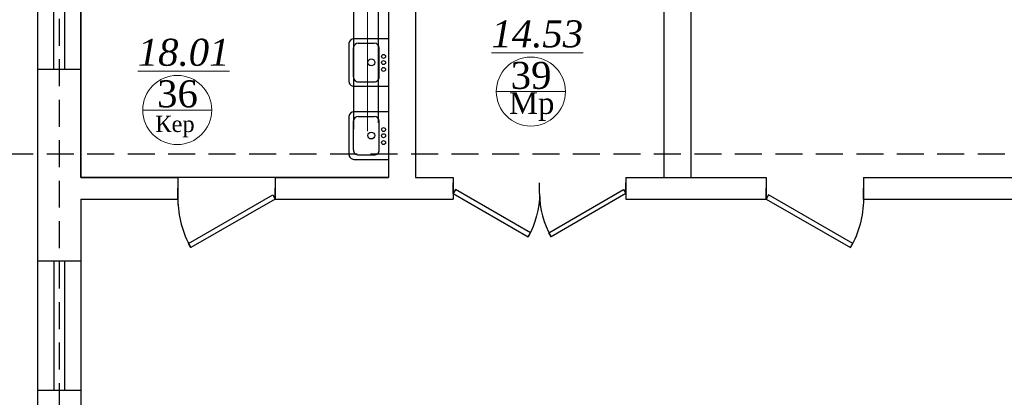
# Model space of a CAD drawing. Header units: inches. Extents: x 8001 to 766003, y -84601 to 563258.
# Tile 154 of 188: x 466066 to 475187, y 348851 to 352350. Entities that reach past the tile are written whole.
import ezdxf

# ---------------------------------------------------------------- set-up
doc = ezdxf.new("R2010")
doc.units = ezdxf.units.IN
doc.header["$MEASUREMENT"] = 0
doc.linetypes.add('( Hidden )', pattern=[0.375, 0.25, -0.125])
doc.layers.add('АСО-сантехника', color=22, linetype='Continuous')
doc.layers.add('СТЕНЫ', color=7, linetype='Continuous', lineweight=40)
doc.styles.add('TIEMS', font='times.ttf')

# ---------------------------------------------------------------- blocks, each defined once
blk = doc.blocks.new('*U283')
at = {"color": 5}
for p, q in [((-36, 8.881784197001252e-16), (-36, 3.999999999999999)), ((0, 0), (0, 3.999999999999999))]:
    blk.add_line(p, q, dxfattribs=at)
blk.add_lwpolyline([(0, 8.881784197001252e-16), (-31.1769145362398, -17.99999999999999), (-32.05191453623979, -16.48445554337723), (-0.875, 1.515544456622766)], close=True, dxfattribs=at)
blk.add_arc((0, 0), 36, 180, 209.9999999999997, dxfattribs=at)
blk = doc.blocks.new('*U295')
at = {"color": 5}
for p, q in [((-32, 6.414621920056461e-16), (-32, 3.999999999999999)), ((0, 0), (0, 3.999999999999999))]:
    blk.add_line(p, q, dxfattribs=at)
blk.add_lwpolyline([(0, 8.881784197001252e-16), (-27.71281292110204, -16), (-28.58781292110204, -14.48445554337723), (-0.875, 1.515544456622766)], close=True, dxfattribs=at)
blk.add_arc((0, 0), 32, 180, 209.9999999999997, dxfattribs=at)
blk = doc.blocks.new('АСО-умывальник 2')
at = {"layer": 'АСО-сантехника'}
for p, q in [((3164349.537016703, 85682.41847243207), (3164705.230561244, 85682.41847240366)), ((3164349.537016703, 85682.41847243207), (3164349.537016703, 85194.03819659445)), ((3164444.533769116, 85290.5527956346), (3164444.533769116, 85585.90387333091)), ((3164659.513119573, 85636.701030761), (3164495.330926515, 85636.701030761)), ((3164710.310277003, 85290.5527956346), (3164710.025948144, 85591.27093497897)), ((3164755.782147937, 85636.61013098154), (3164756.027718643, 85244.83535399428)), ((3164659.513119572, 85239.75563826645), (3164495.330926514, 85239.75563826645)), ((3164705.230561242, 85194.03819659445), (3164349.537016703, 85194.03819659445)), ((3164705.230561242, 85194.03819659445), (3164353.098885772, 85194.03819659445))]:
    blk.add_line(p, q, dxfattribs=at)
at = {"layer": 'АСО-сантехника', "extrusion": (0, 0, -1)}
for centre, major_axis, ratio, start_param, end_param in [((3164705.230561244, 85631.62131500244), (-35.91901446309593, 35.9190144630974), 0.9999999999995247, 0.7853981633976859, 2.257825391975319), ((3164495.330926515, 85585.90387333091), (-35.91901446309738, -35.91901446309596), 0.9999999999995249, 0.7853981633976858, 2.356194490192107), ((3164659.513119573, 85585.90387333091), (-35.91901446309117, -35.91901446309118), 0.9999999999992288, 2.356194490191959, 3.809618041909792), ((3164400.284558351, 85501.50601508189), (14.36760578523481, 14.36760578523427), 0.9999999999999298, 3.926990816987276, 10.21017612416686), ((3164400.284558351, 85437.67923449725), (14.36760578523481, 14.36760578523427), 0.9999999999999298, 3.926990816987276, 10.21017612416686), ((3164526.478934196, 85439.46041061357), (-25.14331012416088, 25.14331012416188), 0.9999999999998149, 5.497787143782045, 11.78097245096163), ((3164400.284558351, 85366.73478812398), (14.36760578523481, 14.36760578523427), 0.9999999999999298, 3.926990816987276, 10.21017612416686), ((3164495.330926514, 85290.5527956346), (35.91901446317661, 35.91901446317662), 0.9999999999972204, 2.356194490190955, 3.926990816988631), ((3164659.513119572, 85290.5527956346), (35.91901446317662, -35.91901446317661), 0.99999999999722, -0.7853981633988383, 0.7853981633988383), ((3164705.230561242, 85244.83535399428), (35.91901446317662, -35.91901446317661), 0.99999999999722, -0.7853981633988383, 0.7853981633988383)]:
    blk.add_ellipse(centre, major_axis=major_axis, ratio=ratio, start_param=start_param, end_param=end_param, dxfattribs=at)
blk = doc.blocks.new('fhgsg')
for p, q in [((173079.5553978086, 162186.5084725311), (173079.5553978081, 152516.5084725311)), ((173479.5553978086, 161786.5084725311), (173479.5553978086, 155466.5084725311)), ((176329.5553978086, 161786.5084725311), (176329.5553978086, 155466.5084725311)), ((176579.5553978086, 161786.5084725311), (176579.5553978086, 155466.5084725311)), ((178879.5553978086, 161786.5084725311), (178879.5553978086, 155466.5084725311)), ((179129.5553978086, 161786.5084725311), (179129.5553978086, 155466.5084725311)), ((173481.1022611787, 156466.5084725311), (173081.1022611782, 156466.5084725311)), ((173479.5553978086, 155466.5084725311), (174379.5553978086, 155466.5084725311)), ((174379.5553978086, 155466.5084725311), (174379.5553978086, 155216.5084725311)), ((175279.5553978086, 155466.5084725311), (176329.555397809, 155466.5084725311)), ((175279.5553978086, 155466.5084725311), (175279.5553978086, 155266.5084725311)), ((176579.5553978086, 155466.5084725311), (176929.5553978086, 155466.5084725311)), ((176579.5553978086, 155466.5084725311), (176929.5553978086, 155466.5084725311)), ((176929.5553978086, 155466.5084725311), (176929.5553978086, 155266.5084725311)), ((178529.5553978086, 155466.5084725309), (179829.5553978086, 155466.5084725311)), ((178529.5553978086, 155466.5084725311), (178529.5553978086, 155266.5084725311)), ((179829.5553978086, 155466.5084725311), (179829.5553978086, 155266.5084725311)), ((180729.5553978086, 155466.5084725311), (183149.5553978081, 155466.5084725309)), ((180729.5553978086, 155466.5084725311), (180729.5553978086, 155266.5084725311)), ((173479.555397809, 155266.5084725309), (173479.5553978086, 152916.5084725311)), ((173479.5553978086, 155266.5084725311), (174379.5553978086, 155266.5084725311)), ((175279.5553978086, 155266.5084725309), (176929.5553978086, 155266.5084725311)), ((178529.5553978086, 155266.5084725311), (179829.5553978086, 155266.5084725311)), ((180729.5553978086, 155266.5084725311), (183149.5553978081, 155266.5084725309)), ((173479.5553978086, 154691.5084725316), (173079.5553978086, 154691.5084725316)), ((173481.1022611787, 153491.5084725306), (173081.1022611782, 153491.5084725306))]:
    blk.add_line(p, q)
at = {"color": 1, "linetype": '( Hidden )', "ltscale": 1000}
for p, q in [((173279.5553978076, 162186.5084725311), (173279.5553978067, 111324.090415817)), ((169789.1042655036, 155686.5084725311), (247009.5553978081, 155686.5084725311))]:
    blk.add_line(p, q, dxfattribs=at)
at = {"color": 5}
for p, q in [((173231.1022611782, 156466.5084725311), (173231.1022611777, 157666.5084725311)), ((173331.1022611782, 156466.5084725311), (173331.1022611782, 157666.5084725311)), ((173229.5553978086, 154691.5084725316), (173229.5553978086, 153491.5084725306)), ((173329.5553978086, 154691.5084725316), (173329.5553978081, 153491.5084725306))]:
    blk.add_line(p, q, dxfattribs=at)
at = {"lineweight": 0, "ltscale": 100}
for p, q in [((177328.8439377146, 156262.1360185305), (177968.8439377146, 156262.1360185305)), ((174052.9774636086, 156091.2563981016), (174692.9774636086, 156091.2563981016))]:
    blk.add_line(p, q, dxfattribs=at)
at = {"color": 0}
blk.add_lwpolyline([(173479.5553978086, 161786.5084725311), (176329.5553978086, 161786.5084725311), (176329.5553978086, 155466.5084725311), (173479.5553978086, 155466.5084725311)], close=True, dxfattribs=at)
at = {"layer": 'СТЕНЫ', "color": 0, "linetype": 'ByBlock', "lineweight": 0, "ltscale": 100}
for centre in [(177648.8439377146, 156262.1360185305), (174372.9774636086, 156091.2563981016)]:
    blk.add_circle(centre, 320, dxfattribs=at)
at = {"color": 5, "yscale": 25, "zscale": 25}
for name, p, xscale in [('*U283', (175279.5553978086, 155266.5084725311), 25), ('*U295', (176929.5553978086, 155316.5084725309), -25), ('*U295', (178529.5553978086, 155316.5084725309), 25), ('*U283', (179829.5553978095, 155266.5084725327), -25)]:
    blk.add_blockref(name, p, dxfattribs=dict(at, xscale=xscale))
at = {"layer": 'АСО-сантехника', "xscale": -0.9, "yscale": 0.9, "zscale": 0.9}
for p in [(3024244.138712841, 79636.68081316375), (3024244.138712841, 78959.25872406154)]:
    blk.add_blockref('АСО-умывальник 2', p, dxfattribs=at)
at = {"lineweight": 0, "ltscale": 100, "char_height": 250, "attachment_point": 5, "style": 'TIEMS'}
for s, insert in [('\\A1;{\\fTimes New Roman|b0|i1|c204|p18;\\L14.53}', (177707.9168601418, 156794.3360282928)), ('\\A1;{\\fTimes New Roman|b0|i1|c204|p18;\\L18.01}', (174432.0503860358, 156623.4564078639)), ('\\A1;39', (177650.9809331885, 156410.3852934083)), ('\\A1;36', (174375.1144590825, 156239.5056729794))]:
    blk.add_mtext(s, dxfattribs=dict(at, insert=insert))
at = {"lineweight": 0, "ltscale": 100, "width": 1156.471053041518, "attachment_point": 5, "style": 'TIEMS'}
for s, insert, char_height in [('\\A1;Мр', (177657.2732426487, 156122.7388514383), 200), ('\\A1;Кер', (174351.8349168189, 155938.2867222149), 150)]:
    blk.add_mtext(s, dxfattribs=dict(at, insert=insert, char_height=char_height))

msp = doc.modelspace()

# ---------------------------------------------------------------- block references
at = {"color": 25}
msp.add_blockref('fhgsg', (293152.1261744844, 195421.7154812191), dxfattribs=at)

# ---------------------------------------------------------------- next in the draw order: linework, layer by layer
at = {"color": 3, "linetype": 'ByBlock', "const_width": 10}
msp.add_lwpolyline([(469387.7366955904, 351393.1422263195), (469387.7366955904, 357047.7074506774), (467402.5278220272, 357047.7074506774)], dxfattribs=at)
at = {"color": 5, "linetype": 'ByBlock', "const_width": 10}
msp.add_lwpolyline([(467402.9489470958, 356952.7036445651), (469287.929484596, 356952.7036445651), (469287.929484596, 351314.3209249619)], dxfattribs=at)
at = {"color": 1, "linetype": 'ByBlock', "const_width": 10}
msp.add_lwpolyline([(469159.7097734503, 351333.7344698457), (469159.7097734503, 356837.2786289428), (467401.7442779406, 356837.2786289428)], dxfattribs=at)

doc.saveas('drawing.dxf')
